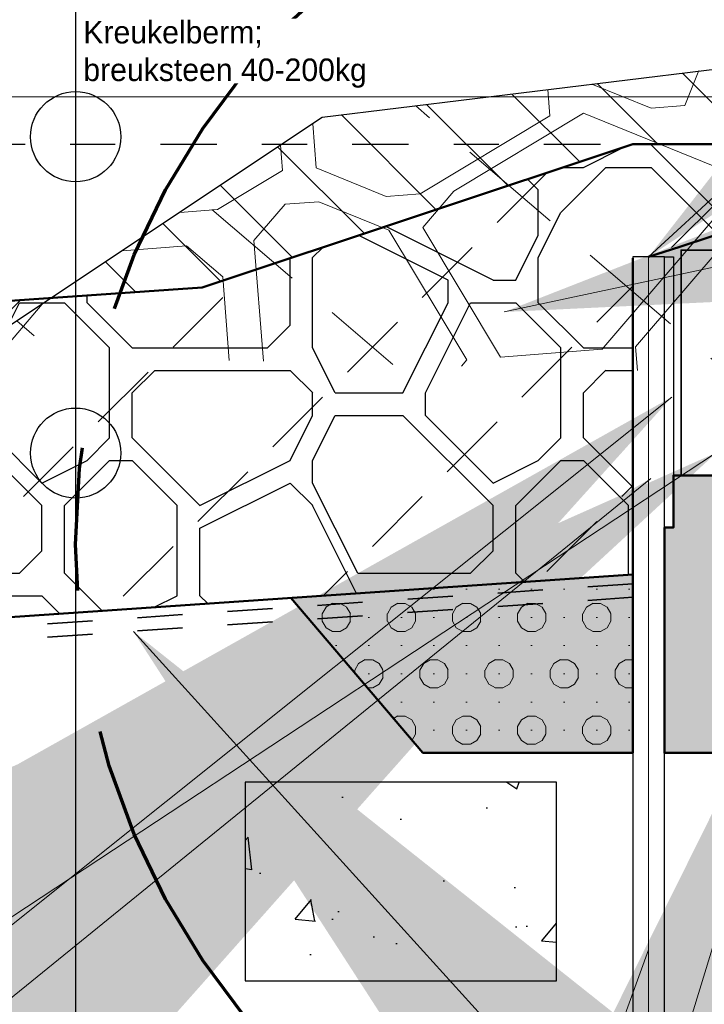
# Model space of a CAD drawing. Header units: metres. Extents: x 132 to 905, y -50 to 63.
# Tile 73 of 86: x 808.73 to 810.25, y -40.74 to -38.56. Entities that reach past the tile are written whole.
import ezdxf
from ezdxf.enums import TextEntityAlignment as Align

# ---------------------------------------------------------------- set-up
doc = ezdxf.new("R2010")
doc.units = ezdxf.units.M
doc.header["$LTSCALE"] = 0.1
for name, pattern in [('CENTER2', [28.574999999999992, 19.05, -3.174999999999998, 3.174999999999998, -3.174999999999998]), ('geotextiel', [0.2, -0.1, 0.1]), ('NAP', [20, 12.5, -2.5, 2.5, -2.5])]:
    doc.linetypes.add(name, pattern=pattern)
doc.layers.add('DP-arcering_lgrijs', color=9, linetype='Continuous')
doc.layers.add('DP-NW-Maatvoering', color=7, linetype='Continuous')
for name, color, linetype, lineweight in [('DP-BS-arcering_kreukelberm', 253, 'Continuous', 0), ('DP-BS-arcering_slakken', 253, 'Continuous', 25), ('DP-BS-profiel', 2, 'Continuous', 25), ('DP-NAP-lijn', 6, 'NAP', 25), ('DP-NW-arcering_grond ontgraven', 1, 'Continuous', 18), ('DP-NW-arcering_kreukelberm', 2, 'Continuous', 25), ('DP-NW-arcering_waterremmende_onderlaag', 7, 'Continuous', 18), ('DP-NW-Geotextiel', 3, 'geotextiel', 35), ('DP-NW-Geotextiel_detail', 150, 'geotextiel', 35), ('DP-NW-Matenbalk_verlenglijnen', 135, 'Continuous', 0), ('DP-NW-Profiel', 4, 'Continuous', 50), ('DP-NW-Teenschot', 2, 'Continuous', 25), ('DP-Waterlijn_tekst', 7, 'Continuous', 35), ('Plts-Detail', 5, 'CENTER2', 70)]:
    doc.layers.add(name, color=color, linetype=linetype, lineweight=lineweight)
doc.layers.add('DP-BS-arcrand', color=111, linetype='Continuous', plot=False)
doc.layers.add('TO-Viewport', color=152, linetype='Continuous', plot=False)
doc.styles.add('Ontwnota-dwp-Bruinissepolder tot Grevelingendam$0$StagCAD', font='StagCAD.ttf')
doc.styles.add('StagCAD', font='StagCAD.ttf')
doc.dimstyles.new('GM-maatvoering', dxfattribs={"dimtxt": 2.5, "dimasz": 2.5, "dimexe": 1, "dimexo": 0, "dimgap": 1, "dimtad": 1, "dimrnd": 0.001, "dimzin": 1, "dimdsep": 46, "dimtxsty": 'StagCAD', "dimcen": 0.09, "dimclrd": 1, "dimclre": 1, "dimclrt": 7, "dimazin": 0, "dimtfac": 1, "dimtix": 1, "dimtmove": 0, "dimatfit": 3, "dimfxl": 1, "dimfxlon": 1, "dimtvp": 0.8299999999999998, "dimtolj": 1, "dimtzin": 0, "dimlwd": 15, "dimlwe": 15, "dimarcsym": 0})
doc.dimstyles.new('leader 1_100', dxfattribs={"dimscale": 0.1, "dimtxt": 2.5, "dimasz": 2, "dimexe": 0, "dimexo": 0, "dimgap": 1, "dimtad": 1, "dimrnd": 0.001, "dimzin": 1, "dimdsep": 46, "dimtxsty": 'StagCAD', "dimblk": 'RAD_PIJL', "dimcen": 0.09, "dimse1": 1, "dimse2": 1, "dimclrd": 1, "dimclre": 1, "dimclrt": 7, "dimazin": 0, "dimtfac": 1, "dimtix": 1, "dimtmove": 0, "dimatfit": 0, "dimfxl": 1, "dimtvp": 0.8299999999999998, "dimtolj": 1, "dimtzin": 0, "dimlwd": 15, "dimarcsym": 0})
doc.dimstyles.new('Ontwnota-dwp-Bruinissepolder tot Grevelingendam$0$GM-maatvoering', dxfattribs={"dimtxt": 2.5, "dimasz": 1, "dimexe": 0, "dimexo": 0, "dimgap": 1, "dimtad": 1, "dimrnd": 0.001, "dimzin": 1, "dimdsep": 46, "dimtxsty": 'Ontwnota-dwp-Bruinissepolder tot Grevelingendam$0$StagCAD', "dimblk1": 'Ontwnota-dwp-Bruinissepolder tot Grevelingendam$0$DIM_PIJL', "dimblk2": 'Ontwnota-dwp-Bruinissepolder tot Grevelingendam$0$DIM_PIJL', "dimsah": 1, "dimcen": 0.09, "dimse1": 1, "dimse2": 1, "dimclrd": 1, "dimclre": 1, "dimclrt": 7, "dimazin": 0, "dimtfac": 1, "dimtix": 1, "dimtmove": 0, "dimatfit": 3, "dimldrblk": 'Ontwnota-dwp-Bruinissepolder tot Grevelingendam$0$RAD_PIJL', "dimfxl": 1, "dimtvp": 0.8299999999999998, "dimtolj": 1, "dimtzin": 0, "dimlwd": 15, "dimarcsym": 0})
doc.dimstyles.new('Ontwnota-dwp-Bruinissepolder tot Grevelingendam$0$leader 1_100', dxfattribs={"dimscale": 0.1, "dimtxt": 2.5, "dimasz": 2, "dimexe": 0, "dimexo": 0, "dimgap": 1, "dimtad": 1, "dimrnd": 0.001, "dimzin": 1, "dimdsep": 46, "dimtxsty": 'Ontwnota-dwp-Bruinissepolder tot Grevelingendam$0$StagCAD', "dimblk": 'Ontwnota-dwp-Bruinissepolder tot Grevelingendam$0$RAD_PIJL', "dimcen": 0.09, "dimse1": 1, "dimse2": 1, "dimclrd": 1, "dimclre": 1, "dimclrt": 7, "dimazin": 0, "dimtfac": 1, "dimtix": 1, "dimtmove": 0, "dimatfit": 0, "dimfxl": 1, "dimtvp": 0.8299999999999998, "dimtolj": 1, "dimtzin": 0, "dimlwd": 15, "dimarcsym": 0})
pattern_1 = [(0, (152.434438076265, 0.4992255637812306), (0, 0.015), [0, -0.0173205]), (0, (152.432428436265, 0.4917255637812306), (0.0173205, 0.03), [0.00401928, -0.03062172]), (30, (152.436447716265, 0.4917255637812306), (0.0173205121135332, 0.0299999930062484), [0.00401928, -0.05598072]), (59.99999999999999, (152.439928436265, 0.4937352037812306), (-0.0173205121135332, 0.0299999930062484), [0.00401928, -0.03062172]), (90, (152.441938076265, 0.4972159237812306), (-0.0173205, 0.03), [0.00401928, -0.05598072]), (120, (152.441938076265, 0.5012352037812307), (-0.0346410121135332, -6.9937516e-09), [0.004019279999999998, -0.03062171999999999]), (150, (152.439928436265, 0.5047159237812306), (-0.0346410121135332, 6.9937516e-09), [0.00401928, -0.05598072]), (180, (152.436447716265, 0.5067255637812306), (-0.0173205, -0.03), [0.00401928, -0.03062172]), (210, (152.432428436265, 0.5067255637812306), (-0.0173205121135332, -0.0299999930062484), [0.00401928, -0.05598072]), (240, (152.428947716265, 0.5047159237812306), (0.0173205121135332, -0.0299999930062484), [0.00401928, -0.03062172]), (270, (152.426938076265, 0.5012352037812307), (0.0173205, -0.03), [0.00401928, -0.05598072]), (300.0000000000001, (152.426938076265, 0.4972159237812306), (0.0346410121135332, 6.9937516e-09), [0.00401928, -0.03062172]), (329.9999999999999, (152.428947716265, 0.4937352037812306), (0.0346410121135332, -6.9937516e-09), [0.00401928, -0.05598072])]

# ---------------------------------------------------------------- blocks, each defined once
blk = doc.blocks.new('RAD_PIJL')
at = {"color": 1, "linetype": 'Continuous'}
blk.add_solid([(-2.828427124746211, -0.75), (-2.828427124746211, 0.75), (0, 0)], dxfattribs=at)
blk = doc.blocks.new('Ontwnota-dwp-Bruinissepolder tot Grevelingendam$0$RAD_PIJL')
at = {"color": 1, "linetype": 'Continuous'}
blk.add_solid([(-2.828427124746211, -0.75), (-2.828427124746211, 0.75), (0, 0)], dxfattribs=at)
blk = doc.blocks.new('Ontwnota-dwp-Bruinissepolder tot Grevelingendam$0$DIM_PIJL')
at = {"color": 1}
blk.add_line((0, 1.414213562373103), (0, -1.414213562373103), dxfattribs=at)
at = {"color": 1, "linetype": 'ByBlock'}
blk.add_solid([(-2.828427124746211, -0.75), (-2.828427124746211, 0.75), (0, 0)], dxfattribs=at)
blk = doc.blocks.new('*D113')
at = {"layer": 'Defpoints', "color": 0, "transparency": 16777216}
for p in [(810.1254024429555, -31.69903825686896), (810.1254024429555, -39.08380113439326), (805.1022000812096, -40.13113954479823)]:
    blk.add_point(p, dxfattribs=at)
at = {"layer": 'DP-NW-Maatvoering', "color": 1, "lineweight": 15, "transparency": 16777216}
blk.add_line((805.2022000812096, -31.69903825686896), (810.0254024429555, -31.69903825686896), dxfattribs=at)
at = {"layer": 'DP-NW-Maatvoering', "color": 1, "lineweight": 15, "transparency": 16777216, "xscale": 0.1, "yscale": 0.1, "zscale": 0.1, "rotation": 180}
blk.add_blockref('Ontwnota-dwp-Bruinissepolder tot Grevelingendam$0$DIM_PIJL', (805.1022000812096, -31.69903825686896), dxfattribs=at)
at = {"layer": 'DP-NW-Maatvoering', "color": 1, "lineweight": 15, "transparency": 16777216, "xscale": 0.1, "yscale": 0.1, "zscale": 0.1}
blk.add_blockref('Ontwnota-dwp-Bruinissepolder tot Grevelingendam$0$DIM_PIJL', (810.1254024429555, -31.69903825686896), dxfattribs=at)
at = {"layer": 'DP-NW-Maatvoering', "color": 7, "transparency": 16777216, "insert": (807.6138012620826, -31.22820492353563), "char_height": 0.25, "attachment_point": 5, "style": 'Ontwnota-dwp-Bruinissepolder tot Grevelingendam$0$StagCAD'}
blk.add_mtext('\\A1;Kreukelberm;\\Pbreuksteen 40-200kg', dxfattribs=at)
blk = doc.blocks.new('*U218')
at = {"layer": 'DP-NAP-lijn'}
blk.add_line((0, 0), (459.0365258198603, 0), dxfattribs=at)
at = {"layer": 'DP-NAP-lijn', "style": 'StagCAD'}
blk.add_attdef('NAPLIJN', (6.246522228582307, 0.9999999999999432), '', height=2.5, dxfattribs=at)
at = {"layer": 'DP-Waterlijn_tekst', "style": 'StagCAD'}
blk.add_attdef('WP', text='', height=2.5, dxfattribs=at).set_placement((11.17347716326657, 16.00000000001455), align=Align.BOTTOM_CENTER)
blk = doc.blocks.new('dp798')
at = {"layer": 'DP-BS-arcering_kreukelberm'}
h = blk.add_hatch(dxfattribs=at)
h.set_pattern_fill('NATUURST', color=251, scale=0.15, angle=94.43536414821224, style=0, pattern_type=2)
h.set_pattern_definition([(94.43536414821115, (11.22302816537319, -0.7488819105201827), (-1.611509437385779, 1.379506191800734), [0.0749999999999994, -0.0749999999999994, 0.1499999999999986, -1.199999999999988]), (94.43536414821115, (11.19465342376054, -1.352885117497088), (-1.611509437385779, 1.379506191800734), [0.3749999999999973, -1.124999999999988]), (94.43536414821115, (11.12567811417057, -1.433460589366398), (-1.611509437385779, 1.379506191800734), [0.3749999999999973, -1.124999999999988]), (94.43536414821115, (10.69960043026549, -0.789482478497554), (-1.611509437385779, 1.379506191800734), [0.0749999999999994, -1.424999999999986]), (94.43536414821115, (10.60805046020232, -1.548836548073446), (-1.611509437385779, 1.379506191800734), [0.2249999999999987, -1.274999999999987]), (94.43536414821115, (10.53327506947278, -1.554636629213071), (-1.611509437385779, 1.379506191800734), [0.2249999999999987, -1.274999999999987]), (94.43536414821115, (10.38889870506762, -0.6631320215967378), (-1.611509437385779, 1.379506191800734), [0.4499999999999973, -1.049999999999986]), (94.43536414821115, (10.31992339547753, -0.7437074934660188), (-1.611509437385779, 1.379506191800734), [0.4499999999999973, -1.049999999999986]), (94.43536414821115, (10.19937301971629, -1.129184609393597), (-1.611509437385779, 1.379506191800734), [0.1499999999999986, -1.349999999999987]), (94.43536414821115, (10.11879754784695, -1.060209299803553), (-1.611509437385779, 1.379506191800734), [0.0749999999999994, -1.424999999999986]), (94.43536414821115, (10.02144749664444, -1.744787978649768), (-1.611509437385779, 1.379506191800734), [0.0749999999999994, -0.0749999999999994, 0.0749999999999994, -1.274999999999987]), (184.4353641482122, (10.32054905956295, -1.721587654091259), (-1.379506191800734, -1.611509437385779), [0.2249999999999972, -1.274999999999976]), (184.4353641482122, (10.83817671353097, -1.606211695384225), (-1.379506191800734, -1.611509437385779), [0.07499999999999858, -0.1499999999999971, 0.07499999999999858, -0.1499999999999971, 0.2999999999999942, -0.7499999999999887]), (184.4353641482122, (9.929271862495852, -1.526261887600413), (-1.379506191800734, -1.611509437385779), [0.07499999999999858, -1.424999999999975]), (184.4353641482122, (10.58485013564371, -1.249734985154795), (-1.379506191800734, -1.611509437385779), [0.07499999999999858, -1.424999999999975]), (184.4353641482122, (10.20517310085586, -1.203960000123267), (-1.379506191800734, -1.611509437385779), [0.07499999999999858, -1.424999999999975]), (184.4353641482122, (11.01610223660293, -0.9906083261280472), (-1.379506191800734, -1.611509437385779), [0.1499999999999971, -1.349999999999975]), (184.4353641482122, (11.08507754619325, -0.9100328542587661), (-1.379506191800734, -1.611509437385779), [0.2249999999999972, -1.274999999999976]), (184.4353641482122, (10.18197277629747, -0.9048584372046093), (-1.379506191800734, -1.611509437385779), [0.1499999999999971, -0.07499999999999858, 0.1499999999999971, -1.124999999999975]), (184.4353641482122, (10.62482503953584, -0.7952825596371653), (-1.379506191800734, -1.611509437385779), [0.2999999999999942, -1.199999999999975]), (184.4353641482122, (10.61902495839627, -0.7205071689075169), (-1.379506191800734, -1.611509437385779), [0.1499999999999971, -1.349999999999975]), (184.4353641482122, (11.13085253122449, -0.530355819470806), (-1.379506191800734, -1.611509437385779), [0.2999999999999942, -1.199999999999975]), (184.4353641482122, (11.12505245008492, -0.4555804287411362), (-1.379506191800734, -1.611509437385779), [0.2249999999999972, -1.274999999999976]), (139.4353641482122, (11.09667770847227, -1.059583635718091), (-1.495507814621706, -0.1160016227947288), [0.106066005, -2.015254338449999]), (139.4353641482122, (10.70540051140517, -0.8642578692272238), (-1.495507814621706, -0.1160016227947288), [0.106066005, -2.015254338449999]), (139.4353641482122, (10.46947417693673, -0.732107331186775), (-1.495507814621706, -0.1160016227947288), [0.106066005, -2.015254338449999]), (139.4353641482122, (10.40112453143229, -1.790562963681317), (-1.495507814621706, -0.1160016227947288), [0.106066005, -2.015254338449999]), (139.4353641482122, (10.0904228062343, -1.664212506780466), (-1.495507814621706, -0.1160016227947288), [0.106066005, -2.015254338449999]), (139.4353641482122, (10.86075137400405, -0.9274330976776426), (-1.495507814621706, -0.1160016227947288), [0.2121315, -1.909188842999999]), (139.4353641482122, (9.877071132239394, -0.8532833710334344), (-1.495507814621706, -0.1160016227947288), [0.2121315, -1.909188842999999]), (229.4353641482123, (11.3036036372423, -0.8178572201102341), (0.1160016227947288, -1.495507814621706), [0.2121314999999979, -1.909188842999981]), (229.4353641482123, (11.22302816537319, -0.7488819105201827), (0.1160016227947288, -1.495507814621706), [0.2121314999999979, -1.909188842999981]), (229.4353641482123, (10.83175096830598, -0.553556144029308), (0.1160016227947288, -1.495507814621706), [0.2121314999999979, -1.909188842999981]), (229.4353641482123, (10.32572347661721, -0.8184828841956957), (0.1160016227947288, -1.495507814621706), [0.2121314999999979, -1.909188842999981]), (229.4353641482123, (10.31992339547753, -0.7437074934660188), (0.1160016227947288, -1.495507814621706), [0.2121314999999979, -1.909188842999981]), (229.4353641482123, (10.79177606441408, -1.008008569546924), (0.1160016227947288, -1.495507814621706), [0.3181979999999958, -1.803122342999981]), (229.4353641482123, (10.8259508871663, -0.4787807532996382), (0.1160016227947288, -1.495507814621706), [0.3181979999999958, -1.803122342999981]), (229.4353641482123, (10.86655145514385, -1.002208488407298), (0.1160016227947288, -1.495507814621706), [0.4242640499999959, -1.697056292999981]), (229.4353641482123, (10.02144749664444, -1.744787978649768), (0.1160016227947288, -1.495507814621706), [0.4242640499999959, -1.697056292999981]), (229.4353641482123, (10.0962228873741, -1.738987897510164), (0.1160016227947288, -1.495507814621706), [0.4242640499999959, -1.697056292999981]), (229.4353641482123, (10.91295210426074, -1.600411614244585), (0.1160016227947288, -1.495507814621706), [0.1060660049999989, -2.015254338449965]), (229.4353641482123, (10.53907515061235, -1.629412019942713), (0.1160016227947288, -1.495507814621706), [0.1060660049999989, -2.015254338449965]), (121.0004153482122, (11.2172280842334, -0.6741065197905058), (-0.1160016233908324, 1.495507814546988), [0.167705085, -3.186396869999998]), (121.0004153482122, (10.79177606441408, -1.008008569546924), (-0.1160016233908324, 1.495507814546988), [0.167705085, -3.186396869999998]), (121.0004153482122, (10.90072627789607, -0.4729806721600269), (-0.1160016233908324, 1.495507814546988), [0.3354102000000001, -3.0186917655]), (121.0004153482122, (10.8259508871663, -0.4787807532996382), (-0.1160016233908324, 1.495507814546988), [0.3354102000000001, -3.0186917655]), (157.8703129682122, (10.11299746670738, -0.9854339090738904), (-1.495507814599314, -0.1160016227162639), [0.1676999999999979, -1.676999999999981, 0.3353999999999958, -1.17400196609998]), (157.8703129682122, (10.76920140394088, -1.686787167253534), (-1.495507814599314, -0.1160016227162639), [0.1677050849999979, -3.186396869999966]), (157.8703129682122, (11.35000428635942, -1.416060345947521), (-1.495507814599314, -0.1160016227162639), [0.1677050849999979, -3.186396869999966]), (157.8703129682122, (10.76340132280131, -1.612011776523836), (-1.495507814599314, -0.1160016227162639), [0.1677050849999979, -3.186396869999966]), (157.8703129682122, (10.03242199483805, -0.9164585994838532), (-1.495507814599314, -0.1160016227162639), [0.1677050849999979, -3.186396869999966]), (157.8703129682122, (10.11299746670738, -0.9854339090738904), (-1.495507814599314, -0.1160016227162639), [0.1677050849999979, -3.186396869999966]), (157.8703129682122, (10.51007474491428, -1.255535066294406), (-1.495507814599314, -0.1160016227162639), [0.3354101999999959, -3.018691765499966]), (157.8703129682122, (10.51587482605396, -1.330310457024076), (-1.495507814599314, -0.1160016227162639), [0.3354101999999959, -3.018691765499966]), (211.0004153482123, (10.53327506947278, -1.554636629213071), (-1.495507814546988, -0.1160016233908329), [0.1677050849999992, -3.186396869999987]), (211.0004153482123, (11.2004535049, -1.427660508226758), (-1.495507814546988, -0.1160016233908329), [0.3354101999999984, -3.018691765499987]), (211.0004153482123, (11.12567811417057, -1.433460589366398), (-1.495507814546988, -0.1160016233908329), [0.3354101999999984, -3.018691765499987]), (247.8703129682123, (10.13039771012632, -1.209760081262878), (0.1160016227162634, -1.495507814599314), [0.3354102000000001, -3.0186917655]), (247.8703129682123, (10.11879754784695, -1.060209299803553), (0.1160016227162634, -1.495507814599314), [0.5031152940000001, -2.850986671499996]), (139.4353641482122, (11.35337169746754, -1.459473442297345), (-0.3048306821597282, -0.3560966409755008), [0.234375, -0.1171875])])
h.paths.add_polyline_path([(20.28268860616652, 0.07038682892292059), (19.80786108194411, 0.4669999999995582), (18.37434847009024, 0.2388880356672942), (16.93316208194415, 0.05899999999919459), (16.14695498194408, -0.4650000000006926), (18.25607168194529, -0.5170000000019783), (18.26607168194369, -0.50700000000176), (18.3052876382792, -0.5070000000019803), (19.98766916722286, -0.03752050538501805)])
at = {"layer": 'DP-BS-profiel', "color": 1}
for points in [[(20.28268860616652, 0.07038682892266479), (19.80786108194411, 0.4669999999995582), (18.28707258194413, 0.224999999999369), (16.93316208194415, 0.05899999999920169), (16.14695498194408, -0.4650000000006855)], [(20.28268860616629, 0.07038682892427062), (19.80786108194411, 0.4670000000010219), (18.28707258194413, 0.2250000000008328), (16.93316208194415, 0.05900000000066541), (16.14695498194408, -0.4649999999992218)]]:
    blk.add_lwpolyline(points, dxfattribs=at)
at = {"layer": 'DP-NAP-lijn', "ltscale": 4, "xscale": 0.0999999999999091, "yscale": 0.0999999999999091, "zscale": 0.0999999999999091}
blk.add_blockref('*U218', (0, 0), dxfattribs=at)
blk = doc.blocks.new('*D131')
at = {"layer": 'Defpoints', "color": 0, "transparency": 16777216}
for p in [(824.5546034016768, -32.49903825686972), (824.5546034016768, -35.09383309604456), (810.1254024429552, -39.08380113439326)]:
    blk.add_point(p, dxfattribs=at)
at = {"layer": 'DP-NW-Maatvoering', "color": 1, "lineweight": 15, "transparency": 16777216}
blk.add_line((810.2254024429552, -32.49903825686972), (824.4546034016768, -32.49903825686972), dxfattribs=at)
at = {"layer": 'DP-NW-Maatvoering', "color": 1, "lineweight": 15, "transparency": 16777216, "xscale": 0.1, "yscale": 0.1, "zscale": 0.1, "rotation": 180}
blk.add_blockref('Ontwnota-dwp-Bruinissepolder tot Grevelingendam$0$DIM_PIJL', (810.1254024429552, -32.49903825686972), dxfattribs=at)
at = {"layer": 'DP-NW-Maatvoering', "color": 1, "lineweight": 15, "transparency": 16777216, "xscale": 0.1, "yscale": 0.1, "zscale": 0.1}
blk.add_blockref('Ontwnota-dwp-Bruinissepolder tot Grevelingendam$0$DIM_PIJL', (824.5546034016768, -32.49903825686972), dxfattribs=at)
at = {"layer": 'DP-NW-Maatvoering', "color": 7, "transparency": 16777216, "insert": (817.340002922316, -32.23653825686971), "char_height": 0.25, "attachment_point": 5, "style": 'Ontwnota-dwp-Bruinissepolder tot Grevelingendam$0$StagCAD'}
blk.add_mtext('\\A1;Inwassen met steenslag 4/32mm', dxfattribs=at)
blk = doc.blocks.new('*D154')
at = {"layer": 'Defpoints', "color": 0, "transparency": 16777216}
for p in [(809.98592989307, -38.26705734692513), (810.0904024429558, -39.78786531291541), (805.1022000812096, -40.13113954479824)]:
    blk.add_point(p, dxfattribs=at)
at = {"layer": 'DP-NW-Maatvoering', "color": 1, "lineweight": 15, "transparency": 16777216}
for p, q in [((809.9927832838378, -38.36682222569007), (809.9790765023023, -38.16729246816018)), ((805.2470981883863, -38.59259340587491), (809.7365176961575, -38.28419082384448)), ((805.0045393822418, -38.7094917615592), (804.9908326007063, -38.50996200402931))]:
    blk.add_line(p, q, dxfattribs=at)
at = {"layer": 'DP-NW-Maatvoering', "color": 1, "transparency": 16777216}
for points in [[(809.733662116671, -38.24262212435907), (809.7393732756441, -38.32575952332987), (809.98592989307, -38.26705734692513)], [(805.2442426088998, -38.5510247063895), (805.2499537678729, -38.6341621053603), (804.997685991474, -38.60972688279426)]]:
    blk.add_solid(points, dxfattribs=at)
at = {"layer": 'DP-NW-Maatvoering', "color": 7, "transparency": 16777216, "insert": (807.4763878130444, -38.21392113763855), "char_height": 0.25, "attachment_point": 5, "rotation": 3.929784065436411, "style": 'StagCAD'}
blk.add_mtext('\\A1;5.00', dxfattribs=at)
blk = doc.blocks.new('*D199')
at = {"layer": 'Defpoints', "color": 0, "transparency": 16777216}
for p in [(816.1588824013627, -31.69903825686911), (816.1588824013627, -37.18380113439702), (810.125402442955, -39.08380113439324)]:
    blk.add_point(p, dxfattribs=at)
at = {"layer": 'DP-NW-Maatvoering', "color": 1, "lineweight": 15, "transparency": 16777216}
blk.add_line((810.225402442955, -31.69903825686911), (816.0588824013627, -31.69903825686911), dxfattribs=at)
at = {"layer": 'DP-NW-Maatvoering', "color": 1, "lineweight": 15, "transparency": 16777216, "xscale": 0.1, "yscale": 0.1, "zscale": 0.1, "rotation": 180}
blk.add_blockref('Ontwnota-dwp-Bruinissepolder tot Grevelingendam$0$DIM_PIJL', (810.125402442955, -31.69903825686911), dxfattribs=at)
at = {"layer": 'DP-NW-Maatvoering', "color": 1, "lineweight": 15, "transparency": 16777216, "xscale": 0.1, "yscale": 0.1, "zscale": 0.1}
blk.add_blockref('Ontwnota-dwp-Bruinissepolder tot Grevelingendam$0$DIM_PIJL', (816.1588824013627, -31.69903825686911), dxfattribs=at)
at = {"layer": 'DP-NW-Maatvoering', "color": 7, "transparency": 16777216, "insert": (813.1421424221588, -31.22820492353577), "char_height": 0.25, "attachment_point": 5, "style": 'Ontwnota-dwp-Bruinissepolder tot Grevelingendam$0$StagCAD'}
blk.add_mtext('\\A1;Betonzuilen ECO lava\\Pdik 0.30; 2300kg/m³', dxfattribs=at)

msp = doc.modelspace()

# ---------------------------------------------------------------- hatches: boundary and pattern name
at = {"layer": 'DP-arcering_lgrijs'}
h = msp.add_hatch(color=256, dxfattribs=at)
h.dxf.hatch_style = 1
edge = h.paths.add_edge_path()
edge.add_line((816.2461836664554, -37.47081766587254), (816.1590747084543, -37.18374269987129))
edge.add_arc((910.480493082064, -347.2330779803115), 324.0788797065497, 106.9205069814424, 108.0124282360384)
edge.add_line((810.2677575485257, -39.03747790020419), (810.3603464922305, -39.3228325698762))
edge.add_arc((910.5554462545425, -347.4712834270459), 324.0285879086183, 106.920965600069, 108.01204067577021, ccw=False)
edge = h.paths.add_edge_path()
edge.add_line((819.6089031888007, -36.52095793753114), (819.5151197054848, -36.1837564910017))
edge.add_arc((899.2474319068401, -309.8901825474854), 285.0832321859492, 106.2411559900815, 106.9450041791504)
edge.add_line((816.1588824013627, -37.18385292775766), (816.2461836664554, -37.47081766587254))
edge.add_line((816.2461836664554, -37.47081766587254), (816.2607362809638, -37.51865302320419))
edge.add_arc((900.3657645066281, -313.6499757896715), 288.6557866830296, 106.24640196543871, 106.93986750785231, ccw=False)
at = {"layer": 'DP-BS-arcering_slakken'}
h = msp.add_hatch(dxfattribs=at)
h.set_pattern_fill('AR-CONC', color=256, scale=0.003)
h.set_pattern_definition([(49.99999999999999, (206.1003010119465, -32.32598957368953), (0.5465540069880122, -0.0478172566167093), [0.05715, -0.6286500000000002]), (355, (206.1003010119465, -32.32598957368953), (-0.105730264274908, 0.5731705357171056), [0.04572, -0.50292175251]), (100.4514446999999, (206.1458470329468, -32.32997433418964), (0.4408237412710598, 0.5253532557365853), [0.04857002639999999, -0.534270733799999]), (46.18419999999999, (206.1003010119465, -32.17358957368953), (0.8132371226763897, -0.1261269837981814), [0.085725, -0.9429749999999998]), (96.63555760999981, (206.1680707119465, -32.18410007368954), (0.712212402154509, 0.7422783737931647), [0.07285506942, -0.80140682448]), (351.1841511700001, (206.1003010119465, -32.17358957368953), (0.7122124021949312, 0.7422783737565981), [0.06857990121, -0.75437919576]), (21, (206.1765010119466, -32.21168957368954), (0.4548431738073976, -0.3067955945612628), [0.05715, -0.6286500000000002]), (326, (206.1765010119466, -32.21168957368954), (0.1854060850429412, 0.5525638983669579), [0.04572, -0.5029200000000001]), (71.45144499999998, (206.2144046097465, -32.2372558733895), (0.6402492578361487, 0.2457683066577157), [0.04857002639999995, -0.5342698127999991]), (37.50000000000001, (206.1003010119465, -32.32598957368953), (0.0092658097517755, 0.2536651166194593), [0, -0.4968240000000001, 0, -0.51054, 0, -0.5048250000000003]), (7.499999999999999, (206.1003010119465, -32.32598957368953), (0.2004589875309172, 0.3005417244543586), [0, -0.2910839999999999, 0, -0.4853939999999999, 0, -0.192405]), (327.5, (205.9303750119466, -32.32598957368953), (0.4067717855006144, -0.0171862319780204), [0, -0.1905, 0, -0.59436, 0, -0.78867]), (317.5, (205.8541750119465, -32.32598957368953), (0.4443875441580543, 0.0762794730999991), [0, -0.24765, 0, -0.394716, 0, -0.56007])])
h.paths.add_polyline_path([(809.2314853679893, -40.24853626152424), (809.2314853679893, -40.68943214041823), (809.9215054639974, -40.68943214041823), (809.9215054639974, -40.24853626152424)])
at = {"layer": 'DP-NW-arcering_grond ontgraven'}
h = msp.add_hatch(dxfattribs=at)
h.set_pattern_fill('_U', color=256, scale=0.15, angle=135, pattern_type=0)
h.set_pattern_definition([(135, (0, 0), (-0.1060660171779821, -0.1060660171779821), [])])
h.paths.add_polyline_path([(809.4017980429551, -38.77480113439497), (808.8556586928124, -39.13879812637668), (808.8556586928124, -39.17118137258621), (809.1363705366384, -39.15186356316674), (810.090402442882, -38.83385292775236), (810.8961614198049, -38.83385292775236), (811.029188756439, -38.79087102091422), (811.1214443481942, -39.07639850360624, -0.0001543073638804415), (811.3118136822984, -39.01508365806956), (811.2199295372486, -38.72950126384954), (811.410317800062, -38.66824516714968), (811.5022208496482, -38.95388631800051, -0.000154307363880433), (811.692665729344, -38.89280652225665), (811.6011341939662, -38.60711091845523), (811.7915979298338, -38.54608989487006), (811.8831482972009, -38.8318442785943, -0.0001543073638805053), (812.0736684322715, -38.77099962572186), (811.9824896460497, -38.48519124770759), (812.0603892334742, -38.46033966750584, -0.07735734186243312), (812.0556586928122, -38.42994673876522, -0.07282910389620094), (812.0598572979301, -38.40127457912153), (810.7557085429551, -38.6088011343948)])
at = {"layer": 'DP-NW-arcering_kreukelberm'}
h = msp.add_hatch(dxfattribs=at)
h.set_pattern_fill('NATUURST', color=256, scale=0.1, style=0, pattern_type=2)
h.set_pattern_definition([(0, (1281.930279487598, 7.114023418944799), (1, 1), [0.05, -0.05, 0.1, -0.8]), (0, (1281.530279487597, 7.164023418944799), (1, 1), [0.25, -0.75]), (0, (1281.480279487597, 7.2140234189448), (1, 1), [0.25, -0.75]), (0, (1281.930279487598, 7.4640234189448), (1, 1), [0.05, -0.9500000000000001]), (0, (1281.430279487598, 7.564023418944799), (1, 1), [0.15, -0.8500000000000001]), (0, (1281.430279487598, 7.614023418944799), (1, 1), [0.15, -0.8500000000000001]), (0, (1282.030279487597, 7.664023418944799), (1, 1), [0.3, -0.7000000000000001]), (0, (1281.980279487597, 7.7140234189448), (1, 1), [0.3, -0.7000000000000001]), (0, (1281.730279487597, 7.814023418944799), (1, 1), [0.1, -0.9]), (0, (1281.780279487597, 7.8640234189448), (1, 1), [0.05, -0.9500000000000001]), (0, (1281.330279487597, 7.9640234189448), (1, 1), [0.05, -0.05, 0.05, -0.8500000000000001]), (90, (1281.330279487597, 7.764023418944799), (-1, 1), [0.15, -0.8500000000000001]), (90, (1281.380279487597, 7.414023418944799), (-1, 1), [0.05, -0.1, 0.05, -0.1, 0.2, -0.5]), (90, (1281.480279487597, 8.014023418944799), (-1, 1), [0.05, -0.9500000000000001]), (90, (1281.630279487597, 7.564023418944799), (-1, 1), [0.05, -0.9500000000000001]), (90, (1281.680279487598, 7.814023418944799), (-1, 1), [0.05, -0.9500000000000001]), (90, (1281.780279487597, 7.2640234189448), (-1, 1), [0.1, -0.9]), (90, (1281.830279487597, 7.2140234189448), (-1, 1), [0.15, -0.8500000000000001]), (90, (1281.880279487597, 7.814023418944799), (-1, 1), [0.1, -0.05, 0.1, -0.75]), (90, (1281.930279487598, 7.5140234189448), (-1, 1), [0.2, -0.8]), (90, (1281.980279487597, 7.5140234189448), (-1, 1), [0.1, -0.9]), (90, (1282.080279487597, 7.164023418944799), (-1, 1), [0.2, -0.8]), (90, (1282.130279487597, 7.164023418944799), (-1, 1), [0.15, -0.8500000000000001]), (45, (1281.730279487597, 7.2140234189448), (0, 1.000000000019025), [0.07071066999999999, -1.3435028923]), (45, (1281.880279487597, 7.4640234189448), (0, 1.000000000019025), [0.07071066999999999, -1.3435028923]), (45, (1281.980279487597, 7.614023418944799), (0, 1.000000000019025), [0.07071066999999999, -1.3435028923]), (45, (1281.280279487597, 7.7140234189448), (0, 1.000000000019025), [0.07071066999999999, -1.3435028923]), (45, (1281.380279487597, 7.914023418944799), (0, 1.000000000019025), [0.07071066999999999, -1.3435028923]), (45, (1281.830279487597, 7.364023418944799), (0, 1.000000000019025), [0.141421, -1.272792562]), (45, (1281.930279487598, 8.014023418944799), (0, 1.000000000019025), [0.141421, -1.272792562]), (135, (1281.880279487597, 7.064023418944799), (-1.000000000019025, 0), [0.141421, -1.272792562]), (135, (1281.930279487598, 7.114023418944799), (-1.000000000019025, 0), [0.141421, -1.272792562]), (135, (1282.080279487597, 7.364023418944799), (-1.000000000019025, 0), [0.141421, -1.272792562]), (135, (1281.930279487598, 7.7140234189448), (-1.000000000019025, 0), [0.141421, -1.272792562]), (135, (1281.980279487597, 7.7140234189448), (-1.000000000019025, 0), [0.141421, -1.272792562]), (135, (1281.780279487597, 7.414023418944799), (-1.000000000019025, 0), [0.212132, -1.202081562]), (135, (1282.130279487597, 7.364023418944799), (-1.000000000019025, 0), [0.212132, -1.202081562]), (135, (1281.780279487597, 7.364023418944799), (-1.000000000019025, 0), [0.2828427, -1.131370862]), (135, (1281.330279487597, 7.9640234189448), (-1.000000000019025, 0), [0.2828427, -1.131370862]), (135, (1281.330279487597, 7.914023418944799), (-1.000000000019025, 0), [0.2828427, -1.131370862]), (135, (1281.380279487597, 7.364023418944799), (-1.000000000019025, 0), [0.07071066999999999, -1.3435028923]), (135, (1281.380279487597, 7.614023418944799), (-1.000000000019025, 0), [0.07071066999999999, -1.3435028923]), (26.56505119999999, (1281.980279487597, 7.114023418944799), (1.000000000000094, 4.000644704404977e-10), [0.11180339, -2.12426458]), (26.56505119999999, (1281.780279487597, 7.414023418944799), (1.000000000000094, 4.000644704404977e-10), [0.11180339, -2.12426458]), (26.56505119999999, (1282.130279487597, 7.314023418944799), (1.000000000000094, 4.000644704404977e-10), [0.2236068, -2.012461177]), (26.56505119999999, (1282.130279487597, 7.364023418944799), (1.000000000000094, 4.000644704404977e-10), [0.2236068, -2.012461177]), (63.43494882, (1281.830279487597, 7.8640234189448), (5.099862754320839e-11, 1.000000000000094), [0.1117999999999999, -1.117999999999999, 0.2235999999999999, -0.7826679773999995]), (63.43494882, (1281.330279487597, 7.4640234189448), (5.099862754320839e-11, 1.000000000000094), [0.1118033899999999, -2.124264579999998]), (63.43494882, (1281.480279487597, 7.064023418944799), (5.099862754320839e-11, 1.000000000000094), [0.1118033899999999, -2.124264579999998]), (63.43494882, (1281.380279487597, 7.4640234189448), (5.099862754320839e-11, 1.000000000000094), [0.1118033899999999, -2.124264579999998]), (63.43494882, (1281.880279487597, 7.914023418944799), (5.099862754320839e-11, 1.000000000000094), [0.1118033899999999, -2.124264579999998]), (63.43494882, (1281.830279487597, 7.8640234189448), (5.099862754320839e-11, 1.000000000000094), [0.1118033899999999, -2.124264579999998]), (63.43494882, (1281.630279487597, 7.614023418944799), (5.099862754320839e-11, 1.000000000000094), [0.2236067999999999, -2.012461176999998]), (63.43494882, (1281.580279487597, 7.614023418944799), (5.099862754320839e-11, 1.000000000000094), [0.2236067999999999, -2.012461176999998]), (116.5650512, (1281.430279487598, 7.614023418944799), (-4.000648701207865e-10, 1.000000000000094), [0.1118033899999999, -2.124264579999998]), (116.5650512, (1281.480279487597, 7.164023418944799), (-4.000648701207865e-10, 1.000000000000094), [0.2236067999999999, -2.012461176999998]), (116.5650512, (1281.480279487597, 7.2140234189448), (-4.000648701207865e-10, 1.000000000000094), [0.2236067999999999, -2.012461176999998]), (153.43494882, (1281.680279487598, 7.8640234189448), (-1.000000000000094, 5.099898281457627e-11), [0.2236068, -2.012461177]), (153.43494882, (1281.780279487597, 7.8640234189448), (-1.000000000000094, 5.099898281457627e-11), [0.335410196, -1.900657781]), (45, (1281.451250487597, 7.064023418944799), (-0.2209708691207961, 0.2209708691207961), [0.15625, -0.078125])])
h.paths.add_polyline_path([(804.6689767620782, -39.45929719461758), (804.5496672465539, -39.57860671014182), (805.1022000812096, -40.13113954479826), (810.0904024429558, -39.78786531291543), (810.0904024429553, -39.08380113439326), (810.1254024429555, -39.08380113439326), (810.8958147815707, -38.83385292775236), (810.090402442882, -38.83385292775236), (809.1363705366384, -39.15186356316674)])
at = {"layer": 'DP-NW-arcering_waterremmende_onderlaag'}
h = msp.add_hatch(dxfattribs=at)
h.set_pattern_fill('GWI_ZANDGRIND', color=256, scale=0.25, pattern_type=2)
h.set_pattern_definition([(0, (0, 0), (0, 0.0625), [0, -0.07216875]), (0, (-0.0083735, -0.03125), (0.07216875, 0.125), [0.016747, -0.1275905]), (30, (0.0083735, -0.03125), (0.07216880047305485, 0.1249999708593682), [0.016747, -0.233253]), (59.99999999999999, (0.0228765, -0.0228765), (-0.07216880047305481, 0.1249999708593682), [0.016747, -0.1275905]), (90, (0.03125, -0.0083735), (-0.07216874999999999, 0.125), [0.016747, -0.233253]), (120, (0.03125, 0.0083735), (-0.1443375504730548, -2.914063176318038e-08), [0.016747, -0.1275905]), (150, (0.0228765, 0.0228765), (-0.1443375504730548, 2.914063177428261e-08), [0.016747, -0.233253]), (180, (0.0083735, 0.03125), (-0.07216875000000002, -0.125), [0.016747, -0.1275905]), (210, (-0.0083735, 0.03125), (-0.07216880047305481, -0.1249999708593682), [0.016747, -0.233253]), (240, (-0.0228765, 0.0228765), (0.07216880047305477, -0.1249999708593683), [0.016747, -0.1275905]), (270, (-0.03125, 0.0083735), (0.07216874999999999, -0.125), [0.016747, -0.233253]), (300.0000000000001, (-0.03125, -0.0083735), (0.1443375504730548, 2.91406318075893e-08), [0.016747, -0.1275905]), (329.9999999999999, (-0.0228765, -0.0228765), (0.1443375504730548, -2.914063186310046e-08), [0.016747, -0.233253])])
edge = h.paths.add_edge_path()
edge.add_line((810.1604024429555, -39.68380113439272), (810.1604024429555, -40.18380113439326))
edge.add_line((810.1604024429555, -40.18380113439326), (810.7247076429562, -40.18380113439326))
edge.add_line((810.7247076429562, -40.18380113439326), (810.7247076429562, -39.34080113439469))
edge.add_line((810.7247076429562, -39.34080113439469), (810.7747076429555, -39.34080113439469))
edge.add_line((810.7747076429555, -39.34080113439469), (812.4563051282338, -38.87132163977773))
edge.add_line((812.4563051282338, -38.87132163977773), (814.7174836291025, -38.04469280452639))
edge.add_line((814.7174836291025, -38.04469280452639), (810.424707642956, -39.40706082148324))
edge.add_arc((910.5554462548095, -347.4712834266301), 323.9285879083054, 108.0058212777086, 108.0257411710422)
edge.add_line((810.3176097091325, -39.44189166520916), (810.317609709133, -39.56837689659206))
edge.add_line((810.317609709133, -39.56837689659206), (810.1804024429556, -39.56837689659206))
edge.add_line((810.1804024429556, -39.56837689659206), (810.1804024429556, -39.68380113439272))
edge.add_line((810.1804024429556, -39.68380113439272), (810.1604024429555, -39.68380113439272))
h = msp.add_hatch(dxfattribs=at)
h.set_pattern_fill('GWI_ZANDGRIND', color=256, scale=0.3, pattern_type=2)
h.set_pattern_definition(pattern_1)
edge = h.paths.add_edge_path()
edge.add_line((810.7247076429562, -40.18380113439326), (810.7297076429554, -39.33580113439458))
edge.add_line((810.7297076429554, -39.33580113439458), (810.7747076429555, -39.34080113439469))
edge.add_line((810.7747076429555, -39.34080113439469), (812.1556586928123, -38.95525809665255))
edge.add_line((812.1556586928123, -38.95525809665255), (812.1556586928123, -38.84981322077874))
edge.add_arc((890.436336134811, -284.6930991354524), 258.0053985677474, 107.6623586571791, 108.0912460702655)
edge.add_line((810.3176097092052, -39.44266515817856), (810.3176097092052, -39.56915133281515))
edge.add_line((810.3176097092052, -39.56915133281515), (810.1804024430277, -39.56915133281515))
edge.add_line((810.1804024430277, -39.56915133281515), (810.1804024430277, -39.68457557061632))
edge.add_line((810.1804024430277, -39.68457557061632), (810.1604024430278, -39.68457557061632))
edge.add_line((810.1604024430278, -39.68457557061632), (810.1604024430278, -40.18380113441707))
edge.add_line((810.1604024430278, -40.18380113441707), (810.7247076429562, -40.18380113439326))
h = msp.add_hatch(dxfattribs=at)
h.set_pattern_fill('GWI_ZANDGRIND', color=256, scale=0.25, pattern_type=2)
h.set_pattern_definition([(0, (88.75600852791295, -3.883380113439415), (0, 0.0625), [0, -0.07216875]), (0, (88.74763502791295, -3.914630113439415), (0.07216875, 0.125), [0.016747, -0.1275905]), (30, (88.76438202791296, -3.914630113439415), (0.07216880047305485, 0.1249999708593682), [0.016747, -0.233253]), (59.99999999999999, (88.77888502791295, -3.906256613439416), (-0.07216880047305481, 0.1249999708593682), [0.016747, -0.1275905]), (90, (88.78725852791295, -3.891753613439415), (-0.07216874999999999, 0.125), [0.016747, -0.233253]), (120, (88.78725852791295, -3.875006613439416), (-0.1443375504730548, -2.914063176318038e-08), [0.016747, -0.1275905]), (150, (88.77888502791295, -3.860503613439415), (-0.1443375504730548, 2.914063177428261e-08), [0.016747, -0.233253]), (180, (88.76438202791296, -3.852130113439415), (-0.07216875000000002, -0.125), [0.016747, -0.1275905]), (210, (88.74763502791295, -3.852130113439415), (-0.07216880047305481, -0.1249999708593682), [0.016747, -0.233253]), (240, (88.73313202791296, -3.860503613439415), (0.07216880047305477, -0.1249999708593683), [0.016747, -0.1275905]), (270, (88.72475852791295, -3.875006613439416), (0.07216874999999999, -0.125), [0.016747, -0.233253]), (300.0000000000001, (88.72475852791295, -3.891753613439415), (0.1443375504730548, 2.91406318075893e-08), [0.016747, -0.1275905]), (329.9999999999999, (88.73313202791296, -3.906256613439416), (0.1443375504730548, -2.914063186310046e-08), [0.016747, -0.233253])])
h.paths.add_polyline_path([(810.0904024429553, -39.78786531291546), (809.3326449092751, -39.84001208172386), (809.625402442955, -40.18380113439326), (810.0904024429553, -40.18380113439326)])
h = msp.add_hatch(dxfattribs=at)
h.set_pattern_fill('GWI_ZANDGRIND', color=256, scale=0.3, pattern_type=2)
h.set_pattern_definition(pattern_1)
h.paths.add_polyline_path([(809.3326449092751, -39.84001208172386), (809.6254024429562, -40.18380113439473), (810.0904024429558, -40.18380113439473), (810.0904024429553, -39.78786531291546)])

# ---------------------------------------------------------------- linework, layer by layer
at = {"layer": 'DP-BS-arcrand'}
msp.add_lwpolyline([(809.2314853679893, -40.68943214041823), (809.9215054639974, -40.68943214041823), (809.9215054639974, -40.24853626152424), (809.2314853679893, -40.24853626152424)], close=True, dxfattribs=at)
at = {"layer": 'DP-NW-Geotextiel', "ltscale": 10}
msp.add_line((810.090402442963, -39.83859677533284), (805.06573293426, -40.18059439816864), dxfattribs=at)
at = {"layer": 'DP-NW-Geotextiel_detail', "ltscale": 10}
msp.add_line((810.0904024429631, -39.80852607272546), (805.0830253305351, -40.15237642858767), dxfattribs=at)
at = {"layer": 'DP-NW-Matenbalk_verlenglijnen'}
msp.add_line((810.1254024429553, -39.08380113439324), (810.1254024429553, -48.33380113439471), dxfattribs=at)
at = {"layer": 'DP-NW-Profiel'}
for p, q in [((810.090402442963, -40.18380113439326), (810.0904024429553, -39.0862097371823)), ((804.6689767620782, -39.45929719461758), (809.1363705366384, -39.15186356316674)), ((805.1022000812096, -40.13113954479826), (810.0904024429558, -39.78786531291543)), ((809.625402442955, -40.18380113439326), (809.3326449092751, -39.84001208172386)), ((809.625402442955, -40.18380113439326), (810.0904024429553, -40.18380113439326))]:
    msp.add_line(p, q, dxfattribs=at)
msp.add_lwpolyline([(810.1254024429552, -39.08380113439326, -0.007194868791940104), (819.0408408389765, -36.32162501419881, -0.01117236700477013), (822.5408301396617, -35.37664235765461, -0.05038886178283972), (824.5314209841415, -35.09476162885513), (827.5522062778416, -34.9739289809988)], format="xyb", dxfattribs=at)
for points in [[(809.1363705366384, -39.15186356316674), (810.090402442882, -38.83385292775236), (810.8958147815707, -38.83385292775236)], [(810.3176097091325, -39.44189166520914), (810.317609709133, -39.56837689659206), (810.1804024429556, -39.56837689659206), (810.1804024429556, -39.68380113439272), (810.1604024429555, -39.68380113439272), (810.1604024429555, -40.18380113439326), (810.7247076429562, -40.18380113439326), (810.7247076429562, -39.34080113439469)]]:
    msp.add_lwpolyline(points, dxfattribs=at)
at = {"layer": 'DP-NW-Teenschot', "flags": 128}
msp.add_lwpolyline([(810.1314024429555, -41.28380113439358), (810.160402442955, -41.12980113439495), (810.160402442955, -39.08380113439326), (810.0904024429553, -39.08380113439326), (810.0904024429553, -41.12980113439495), (810.1214024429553, -41.28380113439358)], close=True, dxfattribs=at)
msp.add_lwpolyline([(810.160402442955, -39.08380113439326), (810.180402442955, -39.08380113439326), (810.180402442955, -39.68380113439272), (810.160402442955, -39.68380113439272)], dxfattribs=at)
at = {"layer": 'DP-NW-Teenschot', "color": 3, "lineweight": 35, "flags": 128}
msp.add_lwpolyline([(810.1976097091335, -39.56837689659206), (810.1976097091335, -39.06837689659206), (810.2776097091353, -39.06837689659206), (810.3176097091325, -39.31837689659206), (810.3176097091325, -39.56837689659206), (810.1976097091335, -39.56837689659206)], dxfattribs=at)
at = {"layer": 'Plts-Detail'}
msp.add_circle((810.5056586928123, -39.72134107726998), 1.649999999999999, dxfattribs=at)
at = {"layer": 'TO-Viewport', "color": 251}
msp.add_lwpolyline([(808.8556586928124, -41.37134107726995), (812.1556586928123, -41.37134107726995), (812.1556586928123, -38.07134107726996), (808.8556586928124, -38.07134107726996)], close=True, dxfattribs=at)
for centre in [(808.8556586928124, -38.81711719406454), (808.8558568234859, -39.51875913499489)]:
    msp.add_circle(centre, 0.1, dxfattribs=at)

# ---------------------------------------------------------------- block references
msp.add_blockref('dp798', (792.4686359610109, -38.83380113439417))

# ---------------------------------------------------------------- dimensions: what is measured, and where the dimension line sits
at = {"layer": 'DP-NW-Maatvoering'}
for base, p1, p2, text, override, picture, middle in [((816.1588824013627, -31.69903825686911), (810.125402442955, -39.08380113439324), (816.1588824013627, -37.18380113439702), 'Betonzuilen ECO lava\\Pdik 0.30; 2300kg/m³', {"dimscale": 0, "dimtix": 1, "dimtofl": 1, "dimtmove": 0, "dimatfit": 3}, '*D199', (813.1421424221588, -31.22820492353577)), ((810.1254024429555, -31.69903825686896), (805.1022000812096, -40.13113954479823), (810.1254024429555, -39.08380113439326), 'Kreukelberm;\\Pbreuksteen 40-200kg', {"dimscale": 0}, '*D113', (807.6138012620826, -31.22820492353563)), ((824.5546034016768, -32.49903825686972), (810.1254024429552, -39.08380113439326), (824.5546034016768, -35.09383309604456), 'Inwassen met steenslag 4/32mm', {"dimscale": 0, "dimtix": 1, "dimtofl": 1, "dimtmove": 0, "dimatfit": 3}, '*D131', (817.340002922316, -32.23653825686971))]:
    dim = msp.add_linear_dim(base=base, p1=p1, p2=p2, text=text, dimstyle='Ontwnota-dwp-Bruinissepolder tot Grevelingendam$0$GM-maatvoering', override=override, dxfattribs=at)
    dim.commit()
    dim.dimension.update_dxf_attribs({"geometry": picture, "text_midpoint": middle})
dim = msp.add_linear_dim(base=(809.98592989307, -38.26705734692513), p1=(805.1022000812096, -40.13113954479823), p2=(810.0904024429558, -39.78786531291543), angle=3.929784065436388, dimstyle='GM-maatvoering', dxfattribs=at)
dim.commit()
dim.dimension.update_dxf_attribs({"geometry": '*D154', "text_midpoint": (807.4763878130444, -38.21392113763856)})

# ---------------------------------------------------------------- leaders
at = {"layer": 'DP-NW-Maatvoering', "annotation_type": 0, "has_hookline": 1}
for points, dimstyle, override, hookline_direction, text_width in [([(809.8055890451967, -39.20579144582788), (812.0377634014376, -38.72874017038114), (809.5377634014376, -38.72874017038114)], 'GM-maatvoering', {"dimscale": 0}, 1, 0.645), ([(811.0559192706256, -39.14948581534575), (810.2115065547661, -41.77494030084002), (812.2115065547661, -41.77494030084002)], 'Ontwnota-dwp-Bruinissepolder tot Grevelingendam$0$leader 1_100', {"dimscale": 0, "dimgap": 1, "dimtad": 1}, 0, 4.4125), ([(810.1770049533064, -39.39437498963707), (808.1771772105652, -40.99461838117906), (810.6771772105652, -40.99461838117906)], 'GM-maatvoering', {"dimscale": 0}, 0, 1.065), ([(810.2762341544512, -39.51754943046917), (808.2016196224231, -40.8849577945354), (810.7016196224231, -40.8849577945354)], 'GM-maatvoering', {"dimscale": 0}, 0, 0.865), ([(810.1308139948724, -39.57483400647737), (808.1556394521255, -41.17905995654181), (810.6556394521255, -41.17905995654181)], 'GM-maatvoering', {"dimscale": 0}, 0, 1.035), ([(810.5064610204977, -39.83380113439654), (809.683632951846, -42.5185589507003), (811.683632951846, -42.5185589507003)], 'Ontwnota-dwp-Bruinissepolder tot Grevelingendam$0$leader 1_100', {"dimscale": 0, "dimgap": 1, "dimtad": 1}, 0, 5.387499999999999), ([(808.9837850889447, -39.91461632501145), (810.2680213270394, -41.33166561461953), (808.2680213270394, -41.33166561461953)], 'leader 1_100', {"dimscale": 0, "dimgap": 1, "dimtad": 1}, 1, 6.0375), ([(810.1254024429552, -40.6200798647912), (809.2268516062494, -43.09679108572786), (811.2268516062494, -43.09679108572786)], 'leader 1_100', {"dimscale": 0, "dimgap": 1, "dimtad": 1}, 0, 2.375)]:
    msp.add_leader(points, dimstyle=dimstyle, override=override, dxfattribs=dict(at, hookline_direction=hookline_direction, text_width=text_width))

# ---------------------------------------------------------------- next in the draw order: texts
at = {"layer": 'DP-NW-Maatvoering', "color": 7, "insert": (808.8727634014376, -38.70874017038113), "char_height": 0.05, "attachment_point": 7, "style": 'StagCAD', "bg_fill": 3, "box_fill_scale": 1.1, "bg_fill_color": 256, "bg_fill_transparency": 0}
msp.add_mtext('\\A1;Kreukelberm;\\Pbreuksteen 40-200kg', dxfattribs=at)

# ---------------------------------------------------------------- next in the draw order: leaders
at = {"layer": 'DP-NW-Maatvoering', "annotation_type": 0, "has_hookline": 1, "hookline_direction": 1}
for points, dimstyle, text_width in [([(810.1254024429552, -39.08380113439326), (811.4826412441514, -37.82757017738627), (809.4826412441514, -37.82757017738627)], 'leader 1_100', 0.725), ([(811.5176390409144, -38.77754534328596), (813.7936166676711, -38.37133155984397), (811.2936166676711, -38.37133155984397)], 'GM-maatvoering', 1.2825)]:
    msp.add_leader(points, dimstyle=dimstyle, override={"dimscale": 0, "dimgap": 1, "dimtad": 1}, dxfattribs=dict(at, text_width=text_width))

doc.saveas('drawing.dxf')
